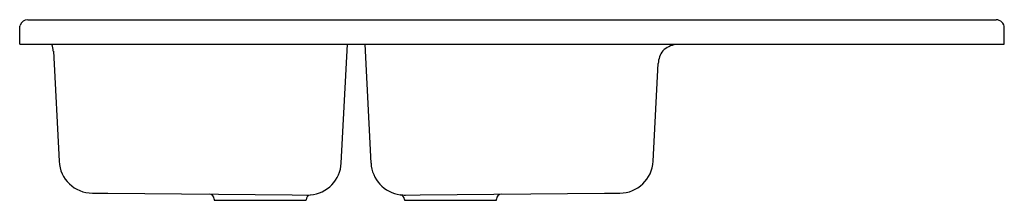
# Model space of a CAD drawing. Header units: millimetres. Extents: x 1329.5 to 1330.7, y 1492.74 to 1492.96.
import ezdxf

# ---------------------------------------------------------------- set-up
doc = ezdxf.new("R2010")
doc.units = ezdxf.units.MM
doc.layers.add('SANINDUSA', color=3, linetype='Continuous')

msp = doc.modelspace()

# ---------------------------------------------------------------- linework, layer by layer
at = {"layer": 'SANINDUSA'}
for p, q in [((1329.5087, 1492.958), (1330.6887, 1492.958)), ((1329.4987, 1492.928), (1329.4987, 1492.948)), ((1330.6987, 1492.928), (1330.6987, 1492.948)), ((1329.4987, 1492.928), (1329.5037, 1492.928)), ((1329.5037, 1492.928), (1330.6937, 1492.928)), ((1329.8905, 1492.7832), (1329.8981, 1492.928)), ((1329.9192, 1492.928), (1329.9268, 1492.7832)), ((1330.6937, 1492.928), (1330.6987, 1492.928)), ((1329.5397, 1492.9195), (1329.5467, 1492.7855)), ((1330.2707, 1492.7855), (1330.2769, 1492.9045)), ((1329.5873, 1492.7467), (1329.6059, 1492.7465)), ((1329.6059, 1492.7465), (1329.8306, 1492.7445)), ((1329.8306, 1492.7445), (1329.8488, 1492.7444)), ((1329.9688, 1492.7444), (1329.9867, 1492.7445)), ((1329.9867, 1492.7445), (1330.2114, 1492.7465)), ((1330.2114, 1492.7465), (1330.2301, 1492.7467)), ((1329.7357, 1492.7394), (1329.7357, 1492.738)), ((1329.7357, 1492.738), (1329.8477, 1492.738)), ((1329.8477, 1492.738), (1329.8477, 1492.7386)), ((1329.9677, 1492.7388), (1329.9677, 1492.738)), ((1329.9677, 1492.738), (1330.0797, 1492.738)), ((1330.0797, 1492.738), (1330.0797, 1492.7394))]:
    msp.add_line(p, q, dxfattribs=at)
at = {"layer": 'SANINDUSA', "flags": 128}
msp.add_lwpolyline([(1329.4987, 1492.948), (1329.4988, 1492.9497), (1329.4992, 1492.9511)], dxfattribs=at)
at = {"layer": 'SANINDUSA'}
for centre, radius, start, end in [((1329.5087, 1492.9479), 0.0101, 90.2415, 161.7647), ((1330.6887, 1492.948), 0.01, 0, 90), ((1329.5107, 1492.918), 0.029, 3, 20.1713), ((1330.3058, 1492.903), 0.029, 143.8427, 177), ((1330.3058, 1492.893), 0.0358, 102.1994, 130.8195), ((1329.5876, 1492.7877), 0.041, 183.0027, 269.5), ((1329.8496, 1492.7854), 0.041, 274.9506, 356.9971), ((1329.9678, 1492.7854), 0.041, 183.0024, 262.6168), ((1330.2297, 1492.7877), 0.041, 270.5, 356.9972), ((1329.7297, 1492.7394), 0.006, 0.2564, 89.5), ((1329.8537, 1492.7385), 0.00599, 99.7901, 179.9214), ((1329.8492, 1492.7968), 0.0524, 269.5369, 274.2368), ((1329.9617, 1492.7388), 0.00601, 0.049, 82.0696), ((1329.9684, 1492.7961), 0.0517, 263.478, 270.4732), ((1330.0857, 1492.7394), 0.006, 90.5, 180.2084)]:
    msp.add_arc(centre, radius, start, end, dxfattribs=at)

doc.saveas('drawing.dxf')
